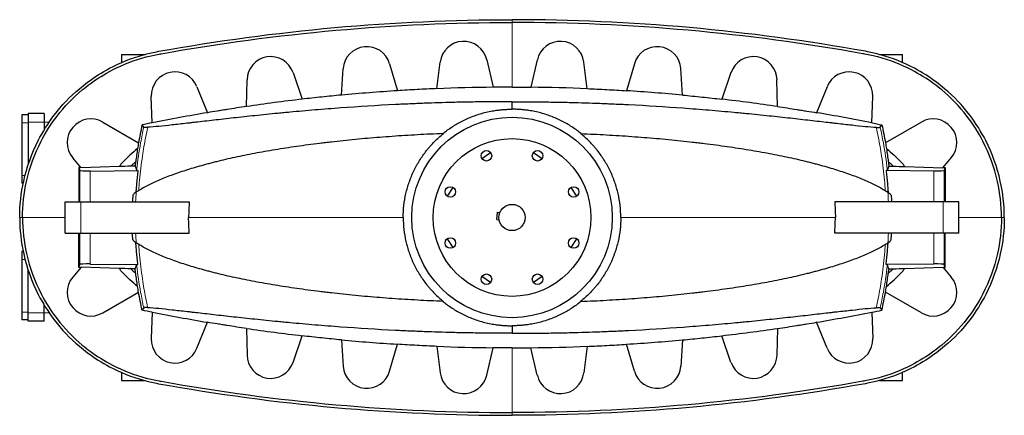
# Model space of a CAD drawing. Header units: millimetres. Extents: x 476 to 4188, y 453 to 4919.
# Tile 1 of 9: x 476 to 2348, y 453 to 1206. Entities that reach past the tile are written whole.
import ezdxf

# ---------------------------------------------------------------- set-up
doc = ezdxf.new("R2010")
doc.units = ezdxf.units.MM

msp = doc.modelspace()

# ---------------------------------------------------------------- linework, layer by layer
at = {"color": 8, "linetype": 'Continuous', "lineweight": 18}
for p, q in [((1412, 1200.3), (1412, 1205.6)), ((1412, 1077.5), (1412, 1200.3)), ((492, 1009.4), (480, 1009.4)), ((522, 1010.9), (492, 1010.9)), ((590, 919), (590, 859.4)), ((609.8, 917.8), (609.8, 859.4)), ((2214.2, 917.8), (2214.2, 859.4)), ((2233.9, 919), (2233.9, 859.4)), ((485.9, 909.4), (480, 909.4)), ((592, 799.4), (592, 859.4)), ((2232, 799.4), (2232, 859.4)), ((475.7, 829.4), (481, 829.4)), ((481, 829.4), (562, 829.4)), ((2342.9, 829.4), (2262, 829.4)), ((2348.2, 829.4), (2342.9, 829.4)), ((590, 739.7), (590, 799.4)), ((609.8, 740.9), (609.8, 799.4)), ((2214.2, 740.9), (2214.2, 799.4)), ((2233.9, 739.7), (2233.9, 799.4)), ((485.9, 749.4), (480, 749.4)), ((492, 649.4), (480, 649.4)), ((522, 647.9), (492, 647.9)), ((1412, 581.2), (1412, 458.4)), ((1412, 458.4), (1412, 453.1))]:
    msp.add_line(p, q, dxfattribs=at)
at = {"color": 7, "linetype": 'Continuous', "lineweight": 25}
for p, q in [((669.5, 1139.4), (669.5, 1124.1)), ((669.5, 1139.4), (713, 1139.4)), ((1269.1, 1074.3), (1275.3, 1124.8)), ((1363.8, 1129.5), (1375.9, 1077.1)), ((1460.1, 1129.5), (1448, 1077.1)), ((1554.8, 1074.3), (1548.6, 1124.8)), ((2110.9, 1139.4), (2154.5, 1139.4)), ((2154.5, 1124.1), (2154.5, 1139.4)), ((995.5, 1105), (1013, 1054.3)), ((1087.5, 1062.1), (1091.1, 1112.5)), ((1179.2, 1121.8), (1193.9, 1070.4)), ((1644.7, 1121.8), (1630, 1070.4)), ((1736.4, 1062.1), (1732.8, 1112.5)), ((1828.4, 1105), (1810.9, 1054.3)), ((907.1, 1040.4), (908, 1091.1)), ((1916.8, 1040.4), (1915.9, 1091.1)), ((812.7, 1078.2), (832.7, 1028.7)), ((2011.2, 1078.2), (1991.2, 1028.7)), ((727.7, 1009.3), (726, 1059.8)), ((2096.2, 1009.3), (2097.9, 1059.8)), ((492, 1024.4), (480, 1024.4)), ((480, 1024.4), (480, 1009.4)), ((522, 1026.9), (492, 1026.9)), ((492, 1026.9), (492, 1010.9)), ((522, 1026.9), (522, 1010.9)), ((480, 1009.4), (480, 909.4)), ((492, 1010.9), (492, 930.2)), ((522, 1010.9), (522, 995.2)), ((531.7, 1010.4), (522, 1010.1)), ((633.5, 1010.8), (701.8, 971.4)), ((2190.5, 1010.8), (2122.1, 971.4)), ((592.4, 923.9), (576.5, 942.9)), ((1354.7, 941.6), (1371.2, 952.9)), ((1452.7, 952.9), (1469.2, 941.6)), ((2231.5, 923.9), (2247.4, 942.9)), ((587.9, 924.6), (590, 919)), ((664.7, 926.3), (592.4, 923.9)), ((609.8, 917.8), (700.5, 918.5)), ((695.2, 927.1), (687, 926.9)), ((2214.2, 917.8), (2123.4, 918.5)), ((2128.7, 927.1), (2136.9, 926.9)), ((2159.2, 926.3), (2231.5, 923.9)), ((2236, 924.6), (2233.9, 919)), ((480, 909.4), (480, 894.4)), ((482.4, 894.4), (480, 894.4)), ((1299.7, 886.6), (1288.4, 870.1)), ((1535.5, 870.1), (1524.2, 886.6)), ((562, 799.4), (562, 859.4)), ((562, 859.4), (592, 859.4)), ((592, 859.4), (798.2, 859.4)), ((2232, 859.4), (2025.7, 859.4)), ((2262, 859.4), (2232, 859.4)), ((2262, 799.4), (2262, 859.4)), ((1382.9, 825.3), (1384.3, 839.2)), ((1382.9, 825.3), (1387.4, 824.8)), ((1384.3, 839.2), (1388.8, 838.8)), ((562, 799.4), (592, 799.4)), ((592, 799.4), (798.2, 799.4)), ((1288.4, 788.6), (1299.7, 772.1)), ((1524.2, 772.1), (1535.5, 788.6)), ((2232, 799.4), (2025.7, 799.4)), ((2262, 799.4), (2232, 799.4)), ((482.4, 764.4), (480, 764.4)), ((480, 764.4), (480, 749.4)), ((480, 749.4), (480, 649.4)), ((592.4, 734.8), (576.5, 715.8)), ((587.9, 734.1), (590, 739.7)), ((664.7, 732.4), (592.4, 734.8)), ((609.8, 740.9), (700.5, 740.2)), ((695.2, 731.6), (687, 731.8)), ((2214.2, 740.9), (2123.4, 740.2)), ((2128.7, 731.6), (2136.9, 731.8)), ((2159.2, 732.4), (2231.5, 734.8)), ((2231.5, 734.8), (2247.4, 715.8)), ((2236, 734.1), (2233.9, 739.7)), ((492, 647.9), (492, 728.6)), ((1371.2, 705.8), (1354.7, 717.1)), ((1469.2, 717.1), (1452.7, 705.8)), ((633.5, 647.9), (701.8, 687.3)), ((2190.5, 647.9), (2122.1, 687.3)), ((522, 647.9), (522, 663.5)), ((480, 649.4), (480, 634.4)), ((492, 631.9), (492, 647.9)), ((522, 648.6), (531.7, 648.3)), ((522, 631.9), (522, 647.9)), ((727.7, 649.4), (726, 598.9)), ((2096.2, 649.4), (2097.9, 598.9)), ((492, 634.4), (480, 634.4)), ((522, 631.9), (492, 631.9)), ((812.7, 580.5), (832.7, 630)), ((907.1, 618.3), (908, 567.6)), ((1916.8, 618.3), (1915.9, 567.6)), ((2011.2, 580.5), (1991.2, 630)), ((995.5, 553.7), (1013, 604.4)), ((1828.4, 553.7), (1810.9, 604.4)), ((1087.5, 596.6), (1091.1, 546.2)), ((1179.2, 537), (1193.9, 588.3)), ((1269.1, 584.4), (1275.3, 533.9)), ((1363.8, 529.2), (1375.9, 581.6)), ((1460.1, 529.2), (1448, 581.6)), ((1554.8, 584.4), (1548.6, 533.9)), ((1644.7, 537), (1630, 588.3)), ((1736.4, 596.6), (1732.8, 546.2)), ((669.5, 534.6), (669.5, 519.4)), ((2154.5, 519.4), (2154.5, 534.6)), ((669.5, 519.4), (713, 519.4)), ((2110.9, 519.4), (2154.5, 519.4))]:
    msp.add_line(p, q, dxfattribs=at)
at = {"color": 7, "linetype": 'Continuous', "lineweight": 25, "flags": 128}
for points in [[(711.6, 1001.2), (708.7, 1005.4), (708.5, 1005.6)], [(2112.3, 1001.2), (2115.2, 1005.4), (2115.4, 1005.6)], [(711.6, 657.6), (708.7, 653.3), (708.5, 653.1)], [(2112.3, 657.6), (2115.2, 653.3), (2115.4, 653.1)]]:
    msp.add_lwpolyline(points, dxfattribs=at)
at = {"color": 7, "linetype": 'Continuous', "lineweight": 25}
for centre, radius in [((1412, 829.4), 190.6), ((1412, 829.4), 150), ((1363.4, 946.7), 10), ((1460.6, 946.7), 10), ((1294.6, 878), 10), ((1529.3, 878), 10), ((1412, 829.4), 25), ((1294.6, 780.8), 10), ((1529.3, 780.8), 10), ((1363.4, 712), 10), ((1460.6, 712), 10)]:
    msp.add_circle(centre, radius, dxfattribs=at)
for centre, radius, start, end in [((1320, 1119.4), 45, 13, 173), ((1504, 1119.4), 45, 7, 167), ((1136, 1109.4), 45, 16, 176), ((1688, 1109.4), 45, 4, 164), ((953, 1090.4), 45, 19, 179), ((1871, 1090.4), 45, 1, 161), ((771, 1061.4), 45, 22, 182), ((2053, 1061.4), 45, 358, 158), ((1412, -2399.6), 3476.9, 93.5952, 95.3538), ((1412, -2399.6), 3476.9, 90.5942, 92.3549), ((1412, -2399.6), 3476.9, 87.6451, 89.4058), ((1412, -2399.6), 3476.9, 84.6462, 86.4048), ((1412, -2399.6), 3476.9, 96.5895, 98.3493), ((1412, -2399.6), 3476.9, 81.6507, 83.4105), ((611, 971.9), 45, 60, 220), ((1412, -2399.6), 3476.9, 99.5904, 101.3491), ((1412, -2399.6), 3476.9, 78.6509, 80.4096), ((2213, 971.9), 45, 320, 120), ((611, 686.9), 45, 140, 300), ((2213, 686.9), 45, 240, 40), ((1412, 4058.4), 3476.9, 258.6509, 260.4096), ((1412, 4058.4), 3476.9, 279.5904, 281.3491), ((1412, 4058.4), 3476.9, 261.6507, 263.4105), ((1412, 4058.4), 3476.9, 276.5895, 278.3493), ((771, 597.4), 45, 178, 338), ((1412, 4058.4), 3476.9, 264.6462, 266.4048), ((1412, 4058.4), 3476.9, 267.6451, 269.4058), ((1412, 4058.4), 3476.9, 270.5942, 272.3549), ((1412, 4058.4), 3476.9, 273.5952, 275.3538), ((2053, 597.4), 45, 202, 2), ((953, 568.4), 45, 181, 341), ((1871, 568.4), 45, 199, 359), ((1136, 549.4), 45, 184, 344), ((1688, 549.4), 45, 196, 356), ((1320, 539.4), 45, 187, 347), ((1504, 539.4), 45, 193, 353)]:
    msp.add_arc(centre, radius, start, end, dxfattribs=at)
for centre, major_axis, start_param, end_param in [((620, 920.1), (30, 1), 3.165491, 4.361042), ((2203.9, 920.1), (30, -1), 5.063736, 6.259287), ((620, 738.7), (30, -1), 1.922143, 3.117694), ((2203.9, 738.7), (30, 1), 0.023899, 1.219449)]:
    msp.add_ellipse(centre, major_axis=major_axis, ratio=0.068347, start_param=start_param, end_param=end_param, dxfattribs=at)
for points, knots in [([(475.7, 829.4), (475.7, 852.8), (481.3, 903.5), (498.5, 951.2), (519.6, 992.5), (542.2, 1028.5), (576.1, 1064.1), (612.5, 1093.1), (651.6, 1117.9), (688.8, 1132.7), (719.3, 1141.1), (728.8, 1143.4), (738.5, 1145.2), (961.6, 1185.5), (1186.6, 1205.6), (1412, 1205.6)], [0, 0, 0, 0, 0.062391, 0.136199, 0.136199, 0.187173, 0.249564, 0.266993, 0.311955, 0.374345, 0.374345, 0.396844, 0.400489, 0.400489, 1, 1, 1, 1]), ([(481, 829.4), (481, 852.6), (486.6, 903), (503.8, 950.3), (525, 991.2), (547.6, 1026.8), (581.5, 1061.9), (617.8, 1090.3), (656.8, 1114.6), (693.9, 1128.9), (724.4, 1136.9), (733.9, 1139), (743.5, 1140.7), (965, 1180.5), (1188.2, 1200.3), (1412, 1200.3)], [0, 0, 0, 0, 0.062391, 0.136199, 0.136199, 0.187173, 0.249564, 0.266993, 0.311955, 0.374345, 0.374345, 0.396844, 0.400489, 0.400489, 1, 1, 1, 1]), ([(2348.2, 829.4), (2348.2, 852.8), (2342.6, 903.5), (2325.4, 951.2), (2304.3, 992.5), (2281.7, 1028.5), (2247.8, 1064.1), (2211.5, 1093.1), (2172.3, 1117.9), (2135.1, 1132.7), (2104.6, 1141.1), (2095.1, 1143.4), (2085.4, 1145.2), (1862.3, 1185.5), (1637.3, 1205.6), (1412, 1205.6)], [0, 0, 0, 0, 0.062391, 0.136199, 0.136199, 0.187173, 0.249564, 0.266993, 0.311955, 0.374345, 0.374345, 0.396844, 0.400489, 0.400489, 1, 1, 1, 1]), ([(2342.9, 829.4), (2342.9, 852.6), (2337.3, 903), (2320.1, 950.3), (2298.9, 991.2), (2276.3, 1026.8), (2242.4, 1061.9), (2206.1, 1090.3), (2167.1, 1114.6), (2130, 1128.9), (2099.6, 1136.9), (2090, 1139), (2080.4, 1140.7), (1858.9, 1180.5), (1635.7, 1200.3), (1412, 1200.3)], [0, 0, 0, 0, 0.062391, 0.136199, 0.136199, 0.187173, 0.249564, 0.266993, 0.311955, 0.374345, 0.374345, 0.396844, 0.400489, 0.400489, 1, 1, 1, 1]), ([(1269.1, 1074.5), (1256.6, 1074), (1244, 1073.4), (1218.9, 1072.1), (1206.4, 1071.4), (1193.9, 1070.6)], [0, 0, 0, 0, 0.5, 0.5, 1, 1, 1, 1]), ([(1554.8, 1074.5), (1567.3, 1074), (1579.9, 1073.4), (1605, 1072.1), (1617.5, 1071.4), (1630, 1070.6)], [0, 0, 0, 0, 0.5, 0.5, 1, 1, 1, 1]), ([(1412, 1049.5), (1402.5, 1049.5), (1393.2, 1049.5), (1374.4, 1049.5), (1365.1, 1049.4), (1346.4, 1049.2), (1337.1, 1049), (1318.5, 1048.7), (1309.2, 1048.5), (1281.5, 1047.8), (1263.1, 1047.2), (1240.3, 1046.4), (1235.7, 1046.2), (1226.6, 1045.8), (1222, 1045.6), (1208.4, 1045), (1199.4, 1044.6), (1154.8, 1042.4), (1120.2, 1040.2), (1070, 1036.5), (1053.6, 1035.2), (1021.3, 1032.5), (1005.4, 1031.1), (985.9, 1029.3), (982.1, 1028.9), (974.4, 1028.2), (970.6, 1027.8), (959.3, 1026.7), (951.9, 1026), (930.1, 1023.8), (916, 1022.3), (888.9, 1019.4), (875.9, 1017.9), (850.8, 1015.1), (838.8, 1013.7), (821.5, 1011.8), (815.9, 1011.1), (809.1, 1010.3), (807.7, 1010.2), (805, 1009.9), (803.6, 1009.7), (799.6, 1009.2), (797, 1008.9), (784, 1007.5), (774.4, 1006.4), (756.3, 1004.4), (747.9, 1003.5), (732.6, 1002), (725.6, 1001.4), (719.2, 1000.9)], [0, 0, 0, 0, 0.03125, 0.03125, 0.0625, 0.0625, 0.09375, 0.09375, 0.125, 0.125, 0.1875, 0.1875, 0.203125, 0.203125, 0.21875, 0.21875, 0.25, 0.25, 0.375, 0.375, 0.4375, 0.4375, 0.5, 0.5, 0.515625, 0.515625, 0.53125, 0.53125, 0.5625, 0.5625, 0.625, 0.625, 0.6875, 0.6875, 0.75, 0.75, 0.78125, 0.78125, 0.789062, 0.789062, 0.796875, 0.796875, 0.8125, 0.8125, 0.875, 0.875, 0.9375, 0.9375, 1, 1, 1, 1]), ([(1087.5, 1062.2), (1075.1, 1061.1), (1062.7, 1059.8), (1037.8, 1057.2), (1025.3, 1055.8), (1012.9, 1054.4)], [0, 0, 0, 0, 0.5, 0.5, 1, 1, 1, 1]), ([(1412, 1049.5), (1421.4, 1049.5), (1430.8, 1049.5), (1449.5, 1049.5), (1458.9, 1049.4), (1477.5, 1049.2), (1486.8, 1049), (1505.4, 1048.7), (1514.7, 1048.5), (1542.4, 1047.8), (1560.8, 1047.2), (1583.7, 1046.4), (1588.2, 1046.2), (1597.3, 1045.8), (1601.9, 1045.6), (1615.5, 1045), (1624.5, 1044.6), (1669.1, 1042.4), (1703.7, 1040.2), (1753.9, 1036.5), (1770.3, 1035.2), (1802.7, 1032.5), (1818.5, 1031.1), (1838, 1029.3), (1841.8, 1028.9), (1849.5, 1028.2), (1853.3, 1027.8), (1864.6, 1026.7), (1872, 1026), (1893.8, 1023.8), (1907.9, 1022.3), (1935, 1019.4), (1948, 1017.9), (1973.1, 1015.1), (1985.1, 1013.7), (2002.4, 1011.8), (2008, 1011.1), (2014.8, 1010.3), (2016.2, 1010.2), (2018.9, 1009.9), (2020.3, 1009.7), (2024.3, 1009.2), (2026.9, 1008.9), (2039.9, 1007.5), (2049.6, 1006.4), (2067.6, 1004.4), (2076, 1003.5), (2091.3, 1002), (2098.4, 1001.4), (2104.7, 1000.9)], [0, 0, 0, 0, 0.03125, 0.03125, 0.0625, 0.0625, 0.09375, 0.09375, 0.125, 0.125, 0.1875, 0.1875, 0.203125, 0.203125, 0.21875, 0.21875, 0.25, 0.25, 0.375, 0.375, 0.4375, 0.4375, 0.5, 0.5, 0.515625, 0.515625, 0.53125, 0.53125, 0.5625, 0.5625, 0.625, 0.625, 0.6875, 0.6875, 0.75, 0.75, 0.78125, 0.78125, 0.789063, 0.789063, 0.796875, 0.796875, 0.8125, 0.8125, 0.875, 0.875, 0.9375, 0.9375, 1, 1, 1, 1]), ([(1736.4, 1062.2), (1748.8, 1061.1), (1761.3, 1059.8), (1786.1, 1057.2), (1798.6, 1055.8), (1811, 1054.4)], [0, 0, 0, 0, 0.5, 0.5, 1, 1, 1, 1]), ([(907.1, 1040.5), (894.7, 1038.7), (882.2, 1036.8), (866.7, 1034.3), (863.6, 1033.8), (857.4, 1032.8), (854.3, 1032.3), (845.1, 1030.8), (838.9, 1029.8), (832.7, 1028.7)], [0, 0, 0, 0, 0.5, 0.5, 0.625, 0.625, 0.75, 0.75, 1, 1, 1, 1]), ([(1280.7, 989), (1282.9, 990.8), (1287.9, 994.8), (1296, 1000.5), (1305, 1006.2), (1314.5, 1011.6), (1324.6, 1016.5), (1335.1, 1021), (1345.9, 1024.9), (1357.1, 1028.3), (1368.5, 1031), (1378.8, 1032.9), (1388, 1034.1), (1396, 1034.8), (1403.9, 1035.2), (1409.3, 1035.3), (1412, 1035.3)], [0, 0, 0, 0, 0.060541, 0.13488, 0.210012, 0.285144, 0.365583, 0.446084, 0.526523, 0.609289, 0.692121, 0.774887, 0.830996, 0.887106, 0.943553, 1, 1, 1, 1]), ([(1543.2, 989), (1541, 990.8), (1536, 994.8), (1527.9, 1000.5), (1518.9, 1006.2), (1509.4, 1011.6), (1499.3, 1016.5), (1488.8, 1021), (1478, 1024.9), (1466.8, 1028.3), (1455.4, 1031), (1445.1, 1032.9), (1435.9, 1034.1), (1428, 1034.8), (1420, 1035.2), (1414.6, 1035.3), (1412, 1035.3)], [0, 0, 0, 0, 0.060541, 0.1348799, 0.210012, 0.2851442, 0.3655832, 0.4460841, 0.5265233, 0.6092887, 0.6921212, 0.7748865, 0.8309964, 0.8871064, 0.9435532, 1, 1, 1, 1]), ([(1916.8, 1040.5), (1929.3, 1038.7), (1941.7, 1036.8), (1957.2, 1034.3), (1960.3, 1033.8), (1966.5, 1032.8), (1969.6, 1032.3), (1978.9, 1030.8), (1985, 1029.8), (1991.2, 1028.7)], [0, 0, 0, 0, 0.5, 0.5, 0.625, 0.625, 0.75, 0.75, 1, 1, 1, 1]), ([(719.2, 1000.9), (718.1, 1000.8), (717, 1000.7), (715.2, 1000.7), (714.5, 1000.7), (712.5, 1000.7), (711.8, 1000.9), (711.6, 1001.2)], [0, 0, 0, 0, 0.25, 0.25, 0.5, 0.5, 1, 1, 1, 1]), ([(2104.7, 1000.9), (2105.8, 1000.8), (2106.9, 1000.7), (2108.7, 1000.7), (2109.4, 1000.7), (2111.4, 1000.7), (2112.1, 1000.9), (2112.3, 1001.2)], [0, 0, 0, 0, 0.25, 0.25, 0.5, 0.5, 1, 1, 1, 1]), ([(1281.4, 989), (1264.9, 988.3), (1248.6, 987.5), (1216.2, 985.7), (1200.2, 984.7), (1168.5, 982.4), (1152.8, 981.2), (1121.7, 978.5), (1106.3, 977), (1083.5, 974.6), (1075.9, 973.8), (1064.6, 972.5), (1060.9, 972.1), (1053.4, 971.2), (1049.7, 970.7), (1031.2, 968.4), (1016.8, 966.5), (988.6, 962.5), (974.9, 960.3), (948, 955.9), (935, 953.6), (909.5, 948.8), (897.1, 946.3), (873.1, 941), (861.4, 938.3), (848.6, 935.2), (847.2, 934.8), (844.4, 934.1), (843, 933.7), (838.8, 932.7), (836, 931.9), (827.9, 929.8), (822.6, 928.3), (806.9, 923.9), (797, 920.8), (778.1, 914.7), (769.1, 911.5), (752.1, 905.1), (744.1, 901.8), (729, 895), (721.9, 891.6), (712, 886.4), (708.9, 884.6), (702.8, 881.1), (699.9, 879.3), (697.1, 877.5)], [0, 0, 0, 0, 0.0625, 0.0625, 0.125, 0.125, 0.1875, 0.1875, 0.25, 0.25, 0.28125, 0.28125, 0.296875, 0.296875, 0.3125, 0.3125, 0.375, 0.375, 0.4375, 0.4375, 0.5, 0.5, 0.5625, 0.5625, 0.625, 0.625, 0.632812, 0.632812, 0.640625, 0.640625, 0.65625, 0.65625, 0.6875, 0.6875, 0.75, 0.75, 0.8125, 0.8125, 0.875, 0.875, 0.9375, 0.9375, 0.96875, 0.96875, 1, 1, 1, 1]), ([(1205.2, 829.4), (1205.2, 837.1), (1205.6, 844.7), (1207.3, 859.8), (1208.6, 867.3), (1211.9, 882.1), (1214, 889.5), (1217.2, 898.5), (1217.8, 900.3), (1219.2, 903.9), (1219.9, 905.7), (1222.1, 911), (1223.6, 914.5), (1228.5, 924.8), (1232.2, 931.4), (1240.2, 944.3), (1244.6, 950.6), (1250.6, 958.1), (1251.8, 959.6), (1254.2, 962.5), (1255.5, 964), (1259.3, 968.3), (1261.9, 971.1), (1269.9, 979.2), (1275.5, 984.3), (1281.4, 989)], [0, 0, 0, 0, 0.125, 0.125, 0.25, 0.25, 0.375, 0.375, 0.40625, 0.40625, 0.4375, 0.4375, 0.5, 0.5, 0.625, 0.625, 0.75, 0.75, 0.78125, 0.78125, 0.8125, 0.8125, 0.875, 0.875, 1, 1, 1, 1]), ([(1618.7, 829.4), (1618.7, 837.1), (1618.3, 844.7), (1616.6, 859.8), (1615.3, 867.3), (1612, 882.1), (1609.9, 889.5), (1606.7, 898.5), (1606.1, 900.3), (1604.7, 903.9), (1604, 905.7), (1601.8, 911), (1600.3, 914.5), (1595.4, 924.8), (1591.7, 931.4), (1583.7, 944.3), (1579.3, 950.6), (1573.4, 958.1), (1572.1, 959.6), (1569.7, 962.5), (1568.4, 964), (1564.6, 968.3), (1562, 971.1), (1554, 979.2), (1548.4, 984.3), (1542.5, 989)], [0, 0, 0, 0, 0.125, 0.125, 0.25, 0.25, 0.375, 0.375, 0.40625, 0.40625, 0.4375, 0.4375, 0.5, 0.5, 0.625, 0.625, 0.75, 0.75, 0.78125, 0.78125, 0.8125, 0.8125, 0.875, 0.875, 1, 1, 1, 1]), ([(1542.5, 989), (1559, 988.3), (1575.3, 987.5), (1607.7, 985.7), (1623.7, 984.7), (1655.4, 982.4), (1671.2, 981.2), (1702.2, 978.5), (1717.6, 977), (1740.4, 974.6), (1748, 973.8), (1759.3, 972.5), (1763, 972.1), (1770.5, 971.2), (1774.2, 970.7), (1792.7, 968.4), (1807.1, 966.5), (1835.3, 962.5), (1849.1, 960.3), (1875.9, 955.9), (1888.9, 953.6), (1914.4, 948.8), (1926.8, 946.3), (1950.9, 941), (1962.5, 938.3), (1975.3, 935.2), (1976.7, 934.8), (1979.5, 934.1), (1980.9, 933.7), (1985.1, 932.7), (1987.9, 931.9), (1996, 929.8), (2001.4, 928.3), (2017, 923.9), (2026.9, 920.8), (2045.8, 914.7), (2054.8, 911.5), (2071.8, 905.1), (2079.8, 901.8), (2094.9, 895), (2102, 891.6), (2111.9, 886.4), (2115.1, 884.6), (2121.1, 881.1), (2124, 879.3), (2126.8, 877.5)], [0, 0, 0, 0, 0.0625, 0.0625, 0.125, 0.125, 0.1875, 0.1875, 0.25, 0.25, 0.28125, 0.28125, 0.296875, 0.296875, 0.3125, 0.3125, 0.375, 0.375, 0.4375, 0.4375, 0.5, 0.5, 0.5625, 0.5625, 0.625, 0.625, 0.632813, 0.632813, 0.640625, 0.640625, 0.65625, 0.65625, 0.6875, 0.6875, 0.75, 0.75, 0.8125, 0.8125, 0.875, 0.875, 0.9375, 0.9375, 0.96875, 0.96875, 1, 1, 1, 1]), ([(699.9, 960.3), (689.9, 952.2), (680.6, 943.6), (669.5, 932), (667, 929.2), (664.7, 926.3)], [0.12235727, 0.12235727, 0.12235727, 0.12235727, 0.16918625, 0.16918625, 0.18302765, 0.18302765, 0.18302765, 0.18302765]), ([(2124, 960.3), (2134, 952.2), (2143.3, 943.6), (2154.4, 932), (2156.9, 929.2), (2159.2, 926.3)], [0.12235727, 0.12235727, 0.12235727, 0.12235727, 0.16918625, 0.16918625, 0.18302765, 0.18302765, 0.18302765, 0.18302765]), ([(587.9, 924.6), (587.9, 913.7), (587.9, 902.9), (587.9, 881.1), (587.9, 870.2), (587.9, 859.4)], [0, 0, 0, 0, 0.5, 0.5, 1, 1, 1, 1]), ([(687, 926.9), (688, 927.9), (689.1, 929), (692.2, 931.9), (694.2, 933.8), (696.3, 935.7)], [0.13035598, 0.13035598, 0.13035598, 0.13035598, 0.13619866, 0.13619866, 0.14709113, 0.14709113, 0.14709113, 0.14709113]), ([(700.5, 918.5), (700, 914.7), (699.1, 907.1), (698, 895.6), (697.2, 885.6), (696.8, 879.4), (696.6, 877.2)], [0, 0, 0, 0, 0.2780245, 0.5560491, 0.8343826, 1, 1, 1, 1]), ([(698.1, 920), (698.2, 919.7), (698.4, 919.5), (699.2, 919), (699.8, 918.8), (700.5, 918.5)], [0, 0, 0, 0, 0.5, 0.5, 1, 1, 1, 1]), ([(2125.8, 920), (2125.7, 919.7), (2125.5, 919.5), (2124.7, 919), (2124.1, 918.8), (2123.4, 918.5)], [0, 0, 0, 0, 0.5, 0.5, 1, 1, 1, 1]), ([(2123.4, 918.5), (2123.9, 914.7), (2124.8, 907.1), (2125.9, 895.6), (2126.7, 885.6), (2127.1, 879.4), (2127.3, 877.2)], [0, 0, 0, 0, 0.2780245, 0.5560491, 0.8343826, 1, 1, 1, 1]), ([(2136.9, 926.9), (2135.9, 927.9), (2134.8, 929), (2131.7, 931.9), (2129.7, 933.8), (2127.6, 935.7)], [0.13035598, 0.13035598, 0.13035598, 0.13035598, 0.13619866, 0.13619866, 0.14709113, 0.14709113, 0.14709113, 0.14709113]), ([(2236, 924.6), (2236, 913.7), (2236, 902.9), (2236, 881.1), (2236, 870.2), (2236, 859.4)], [0, 0, 0, 0, 0.5, 0.5, 1, 1, 1, 1]), ([(697.1, 877.5), (695.7, 876.6), (694.5, 875.7), (693, 874.3), (692.5, 873.9), (691.6, 872.9), (691.2, 872.5), (690.9, 872)], [0, 0, 0, 0, 0.5, 0.5, 0.75, 0.75, 1, 1, 1, 1]), ([(2126.8, 877.5), (2128.2, 876.6), (2129.4, 875.7), (2130.9, 874.3), (2131.4, 873.9), (2132.3, 872.9), (2132.7, 872.5), (2133, 872)], [0, 0, 0, 0, 0.5, 0.5, 0.75, 0.75, 1, 1, 1, 1]), ([(475.7, 829.4), (475.7, 805.9), (481.3, 755.2), (498.5, 707.5), (519.6, 666.2), (542.2, 630.2), (576.1, 594.6), (612.5, 565.6), (651.6, 540.9), (688.8, 526), (719.3, 517.6), (728.8, 515.3), (738.5, 513.5), (961.6, 473.2), (1186.6, 453.1), (1412, 453.1)], [0, 0, 0, 0, 0.062391, 0.136199, 0.136199, 0.187173, 0.249564, 0.266993, 0.311955, 0.374345, 0.374345, 0.396844, 0.400489, 0.400489, 1, 1, 1, 1]), ([(481, 829.4), (481, 806.1), (486.6, 755.7), (503.8, 708.4), (525, 667.6), (547.6, 632), (581.5, 596.8), (617.8, 568.4), (656.8, 544.2), (693.9, 529.8), (724.4, 521.8), (733.9, 519.7), (743.5, 518), (965, 478.3), (1188.2, 458.4), (1412, 458.4)], [0, 0, 0, 0, 0.062391, 0.136199, 0.136199, 0.187173, 0.249564, 0.266993, 0.311955, 0.374345, 0.374345, 0.396844, 0.400489, 0.400489, 1, 1, 1, 1]), ([(1205.2, 829.4), (1205.2, 821.7), (1205.6, 814), (1207.3, 798.9), (1208.6, 791.4), (1211.9, 776.6), (1214, 769.3), (1217.2, 760.2), (1217.8, 758.4), (1219.2, 754.8), (1219.9, 753), (1222.1, 747.7), (1223.6, 744.2), (1228.5, 733.9), (1232.2, 727.3), (1240.2, 714.4), (1244.6, 708.1), (1250.6, 700.6), (1251.8, 699.1), (1254.2, 696.2), (1255.5, 694.7), (1259.3, 690.4), (1261.9, 687.6), (1269.9, 679.5), (1275.5, 674.5), (1281.4, 669.7)], [0, 0, 0, 0, 0.125, 0.125, 0.25, 0.25, 0.375, 0.375, 0.40625, 0.40625, 0.4375, 0.4375, 0.5, 0.5, 0.625, 0.625, 0.75, 0.75, 0.78125, 0.78125, 0.8125, 0.8125, 0.875, 0.875, 1, 1, 1, 1]), ([(2342.9, 829.4), (2342.9, 806.1), (2337.3, 755.7), (2320.1, 708.4), (2298.9, 667.6), (2276.3, 632), (2242.4, 596.8), (2206.1, 568.4), (2167.1, 544.2), (2130, 529.8), (2099.6, 521.8), (2090, 519.7), (2080.4, 518), (1858.9, 478.3), (1635.7, 458.4), (1412, 458.4)], [0, 0, 0, 0, 0.062391, 0.136199, 0.136199, 0.187173, 0.249564, 0.266993, 0.311955, 0.374345, 0.374345, 0.396844, 0.400489, 0.400489, 1, 1, 1, 1]), ([(2348.2, 829.4), (2348.2, 805.9), (2342.6, 755.2), (2325.4, 707.5), (2304.3, 666.2), (2281.7, 630.2), (2247.8, 594.6), (2211.5, 565.6), (2172.3, 540.9), (2135.1, 526), (2104.6, 517.6), (2095.1, 515.3), (2085.4, 513.5), (1862.3, 473.2), (1637.3, 453.1), (1412, 453.1)], [0, 0, 0, 0, 0.062391, 0.136199, 0.136199, 0.187173, 0.249564, 0.266993, 0.311955, 0.374345, 0.374345, 0.396844, 0.400489, 0.400489, 1, 1, 1, 1]), ([(1618.7, 829.4), (1618.7, 821.7), (1618.3, 814), (1616.6, 798.9), (1615.3, 791.4), (1612, 776.6), (1609.9, 769.3), (1606.7, 760.2), (1606.1, 758.4), (1604.7, 754.8), (1604, 753), (1601.8, 747.7), (1600.3, 744.2), (1595.4, 733.9), (1591.7, 727.3), (1583.7, 714.4), (1579.3, 708.1), (1573.4, 700.6), (1572.1, 699.1), (1569.7, 696.2), (1568.4, 694.7), (1564.6, 690.4), (1562, 687.6), (1554, 679.5), (1548.4, 674.5), (1542.5, 669.7)], [0, 0, 0, 0, 0.125, 0.125, 0.25, 0.25, 0.375, 0.375, 0.40625, 0.40625, 0.4375, 0.4375, 0.5, 0.5, 0.625, 0.625, 0.75, 0.75, 0.78125, 0.78125, 0.8125, 0.8125, 0.875, 0.875, 1, 1, 1, 1]), ([(587.9, 734.1), (587.9, 745), (587.9, 755.8), (587.9, 777.6), (587.9, 788.5), (587.9, 799.4)], [0, 0, 0, 0, 0.5, 0.5, 1, 1, 1, 1]), ([(697.1, 781.2), (695.7, 782.1), (694.5, 783), (693, 784.4), (692.5, 784.8), (691.6, 785.8), (691.2, 786.2), (690.9, 786.7)], [0, 0, 0, 0, 0.5, 0.5, 0.75, 0.75, 1, 1, 1, 1]), ([(2126.8, 781.2), (2128.2, 782.1), (2129.4, 783), (2130.9, 784.4), (2131.4, 784.8), (2132.3, 785.8), (2132.7, 786.2), (2133, 786.7)], [0, 0, 0, 0, 0.5, 0.5, 0.75, 0.75, 1, 1, 1, 1]), ([(2236, 734.1), (2236, 745), (2236, 755.8), (2236, 777.6), (2236, 788.5), (2236, 799.4)], [0, 0, 0, 0, 0.5, 0.5, 1, 1, 1, 1]), ([(700.5, 740.2), (700, 744), (699.1, 751.6), (698, 763.2), (697.2, 773.1), (696.8, 779.3), (696.6, 781.6)], [0, 0, 0, 0, 0.278024, 0.556049, 0.834383, 1, 1, 1, 1]), ([(1281.4, 669.7), (1264.9, 670.4), (1248.6, 671.2), (1216.2, 673), (1200.2, 674), (1168.5, 676.3), (1152.8, 677.5), (1121.7, 680.2), (1106.3, 681.7), (1083.5, 684.1), (1075.9, 684.9), (1064.6, 686.2), (1060.9, 686.7), (1053.4, 687.5), (1049.7, 688), (1031.2, 690.3), (1016.8, 692.2), (988.6, 696.2), (974.9, 698.4), (948, 702.8), (935, 705.1), (909.5, 709.9), (897.1, 712.5), (873.1, 717.7), (861.4, 720.4), (848.6, 723.6), (847.2, 723.9), (844.4, 724.6), (843, 725), (838.8, 726), (836, 726.8), (827.9, 728.9), (822.6, 730.4), (806.9, 734.8), (797, 737.9), (778.1, 744.1), (769.1, 747.2), (752.1, 753.7), (744.1, 757), (729, 763.7), (721.9, 767.1), (712, 772.3), (708.9, 774.1), (702.8, 777.6), (699.9, 779.4), (697.1, 781.2)], [0, 0, 0, 0, 0.0625, 0.0625, 0.125, 0.125, 0.1875, 0.1875, 0.25, 0.25, 0.28125, 0.28125, 0.296875, 0.296875, 0.3125, 0.3125, 0.375, 0.375, 0.4375, 0.4375, 0.5, 0.5, 0.5625, 0.5625, 0.625, 0.625, 0.632812, 0.632812, 0.640625, 0.640625, 0.65625, 0.65625, 0.6875, 0.6875, 0.75, 0.75, 0.8125, 0.8125, 0.875, 0.875, 0.9375, 0.9375, 0.96875, 0.96875, 1, 1, 1, 1]), ([(1542.5, 669.7), (1559, 670.4), (1575.3, 671.2), (1607.7, 673), (1623.7, 674), (1655.4, 676.3), (1671.2, 677.5), (1702.2, 680.2), (1717.6, 681.7), (1740.4, 684.1), (1748, 684.9), (1759.3, 686.2), (1763, 686.7), (1770.5, 687.5), (1774.2, 688), (1792.7, 690.3), (1807.1, 692.2), (1835.3, 696.2), (1849.1, 698.4), (1875.9, 702.8), (1888.9, 705.1), (1914.4, 709.9), (1926.8, 712.5), (1950.9, 717.7), (1962.5, 720.4), (1975.3, 723.6), (1976.7, 723.9), (1979.5, 724.6), (1980.9, 725), (1985.1, 726), (1987.9, 726.8), (1996, 728.9), (2001.4, 730.4), (2017, 734.8), (2026.9, 737.9), (2045.8, 744.1), (2054.8, 747.2), (2071.8, 753.7), (2079.8, 757), (2094.9, 763.7), (2102, 767.1), (2111.9, 772.3), (2115.1, 774.1), (2121.1, 777.6), (2124, 779.4), (2126.8, 781.2)], [0, 0, 0, 0, 0.0625, 0.0625, 0.125, 0.125, 0.1875, 0.1875, 0.25, 0.25, 0.28125, 0.28125, 0.296875, 0.296875, 0.3125, 0.3125, 0.375, 0.375, 0.4375, 0.4375, 0.5, 0.5, 0.5625, 0.5625, 0.625, 0.625, 0.632812, 0.632812, 0.640625, 0.640625, 0.65625, 0.65625, 0.6875, 0.6875, 0.75, 0.75, 0.8125, 0.8125, 0.875, 0.875, 0.9375, 0.9375, 0.96875, 0.96875, 1, 1, 1, 1]), ([(2123.4, 740.2), (2123.9, 744), (2124.8, 751.6), (2125.9, 763.2), (2126.7, 773.1), (2127.1, 779.3), (2127.3, 781.6)], [0, 0, 0, 0, 0.278024, 0.556049, 0.834383, 1, 1, 1, 1]), ([(699.9, 698.4), (689.9, 706.5), (680.6, 715.1), (669.5, 726.7), (667, 729.5), (664.7, 732.4)], [0.12235727, 0.12235727, 0.12235727, 0.12235727, 0.16918625, 0.16918625, 0.18302765, 0.18302765, 0.18302765, 0.18302765]), ([(687, 731.8), (688, 730.8), (689.1, 729.7), (692.2, 726.8), (694.2, 724.9), (696.3, 723)], [0.13035598, 0.13035598, 0.13035598, 0.13035598, 0.13619866, 0.13619866, 0.14709113, 0.14709113, 0.14709113, 0.14709113]), ([(698.1, 738.7), (698.2, 739), (698.4, 739.2), (699.2, 739.7), (699.8, 739.9), (700.5, 740.2)], [0, 0, 0, 0, 0.5, 0.5, 1, 1, 1, 1]), ([(2125.8, 738.7), (2125.7, 739), (2125.5, 739.2), (2124.7, 739.7), (2124.1, 739.9), (2123.4, 740.2)], [0, 0, 0, 0, 0.5, 0.5, 1, 1, 1, 1]), ([(2124, 698.4), (2134, 706.5), (2143.3, 715.1), (2154.4, 726.7), (2156.9, 729.5), (2159.2, 732.4)], [0.12235727, 0.12235727, 0.12235727, 0.12235727, 0.16918625, 0.16918625, 0.18302765, 0.18302765, 0.18302765, 0.18302765]), ([(2136.9, 731.8), (2135.9, 730.8), (2134.8, 729.7), (2131.7, 726.8), (2129.7, 724.9), (2127.6, 723)], [0.13035598, 0.13035598, 0.13035598, 0.13035598, 0.13619866, 0.13619866, 0.14709113, 0.14709113, 0.14709113, 0.14709113]), ([(719.2, 657.8), (718.1, 657.9), (717, 658), (715.2, 658), (714.5, 658.1), (712.5, 658), (711.8, 657.8), (711.6, 657.6)], [0, 0, 0, 0, 0.25, 0.25, 0.5, 0.5, 1, 1, 1, 1]), ([(1412, 609.2), (1402.5, 609.2), (1393.2, 609.2), (1374.4, 609.3), (1365.1, 609.3), (1346.4, 609.5), (1337.1, 609.7), (1318.5, 610), (1309.2, 610.2), (1281.5, 610.9), (1263.1, 611.5), (1240.3, 612.3), (1235.7, 612.5), (1226.6, 612.9), (1222, 613.1), (1208.4, 613.7), (1199.4, 614.1), (1154.8, 616.4), (1120.2, 618.5), (1070, 622.2), (1053.6, 623.5), (1021.3, 626.2), (1005.4, 627.6), (985.9, 629.5), (982.1, 629.8), (974.4, 630.5), (970.6, 630.9), (959.3, 632), (951.9, 632.7), (930.1, 635), (916, 636.4), (888.9, 639.3), (875.9, 640.8), (850.8, 643.6), (838.8, 645), (821.5, 647), (815.9, 647.6), (809.1, 648.4), (807.7, 648.5), (805, 648.9), (803.6, 649), (799.6, 649.5), (797, 649.8), (784, 651.2), (774.4, 652.3), (756.3, 654.3), (747.9, 655.2), (732.6, 656.7), (725.6, 657.3), (719.2, 657.8)], [0, 0, 0, 0, 0.03125, 0.03125, 0.0625, 0.0625, 0.09375, 0.09375, 0.125, 0.125, 0.1875, 0.1875, 0.203125, 0.203125, 0.21875, 0.21875, 0.25, 0.25, 0.375, 0.375, 0.4375, 0.4375, 0.5, 0.5, 0.515625, 0.515625, 0.53125, 0.53125, 0.5625, 0.5625, 0.625, 0.625, 0.6875, 0.6875, 0.75, 0.75, 0.78125, 0.78125, 0.789062, 0.789062, 0.796875, 0.796875, 0.8125, 0.8125, 0.875, 0.875, 0.9375, 0.9375, 1, 1, 1, 1]), ([(1280.7, 669.7), (1282.9, 667.9), (1287.9, 663.9), (1296, 658.2), (1305, 652.5), (1314.5, 647.1), (1324.6, 642.2), (1335.1, 637.7), (1345.9, 633.8), (1357.1, 630.4), (1368.5, 627.7), (1378.8, 625.8), (1388, 624.6), (1396, 623.9), (1403.9, 623.5), (1409.3, 623.4), (1412, 623.4)], [0, 0, 0, 0, 0.060541, 0.13488, 0.210012, 0.285144, 0.365583, 0.446084, 0.526523, 0.609289, 0.692121, 0.774887, 0.830996, 0.887106, 0.943553, 1, 1, 1, 1]), ([(1543.2, 669.7), (1541, 667.9), (1536, 663.9), (1527.9, 658.2), (1518.9, 652.5), (1509.4, 647.1), (1499.3, 642.2), (1488.8, 637.7), (1478, 633.8), (1466.8, 630.4), (1455.4, 627.7), (1445.1, 625.8), (1435.9, 624.6), (1428, 623.9), (1420, 623.5), (1414.6, 623.4), (1412, 623.4)], [0, 0, 0, 0, 0.060541, 0.13488, 0.210012, 0.285144, 0.365583, 0.446084, 0.526523, 0.609289, 0.692121, 0.774887, 0.830996, 0.887106, 0.943553, 1, 1, 1, 1]), ([(1412, 609.2), (1421.4, 609.2), (1430.8, 609.2), (1449.5, 609.3), (1458.9, 609.3), (1477.5, 609.5), (1486.8, 609.7), (1505.4, 610), (1514.7, 610.2), (1542.4, 610.9), (1560.8, 611.5), (1583.7, 612.3), (1588.2, 612.5), (1597.3, 612.9), (1601.9, 613.1), (1615.5, 613.7), (1624.5, 614.1), (1669.1, 616.4), (1703.7, 618.5), (1753.9, 622.2), (1770.3, 623.5), (1802.7, 626.2), (1818.5, 627.6), (1838, 629.5), (1841.8, 629.8), (1849.5, 630.5), (1853.3, 630.9), (1864.6, 632), (1872, 632.7), (1893.8, 635), (1907.9, 636.4), (1935, 639.3), (1948, 640.8), (1973.1, 643.6), (1985.1, 645), (2002.4, 647), (2008, 647.6), (2014.8, 648.4), (2016.2, 648.5), (2018.9, 648.9), (2020.3, 649), (2024.3, 649.5), (2026.9, 649.8), (2039.9, 651.2), (2049.6, 652.3), (2067.6, 654.3), (2076, 655.2), (2091.3, 656.7), (2098.4, 657.3), (2104.7, 657.8)], [0, 0, 0, 0, 0.03125, 0.03125, 0.0625, 0.0625, 0.09375, 0.09375, 0.125, 0.125, 0.1875, 0.1875, 0.203125, 0.203125, 0.21875, 0.21875, 0.25, 0.25, 0.375, 0.375, 0.4375, 0.4375, 0.5, 0.5, 0.515625, 0.515625, 0.53125, 0.53125, 0.5625, 0.5625, 0.625, 0.625, 0.6875, 0.6875, 0.75, 0.75, 0.78125, 0.78125, 0.789062, 0.789062, 0.796875, 0.796875, 0.8125, 0.8125, 0.875, 0.875, 0.9375, 0.9375, 1, 1, 1, 1]), ([(2104.7, 657.8), (2105.8, 657.9), (2106.9, 658), (2108.7, 658), (2109.4, 658.1), (2111.4, 658), (2112.1, 657.8), (2112.3, 657.6)], [0, 0, 0, 0, 0.25, 0.25, 0.5, 0.5, 1, 1, 1, 1]), ([(907.1, 618.2), (894.7, 620.1), (882.2, 621.9), (866.7, 624.4), (863.6, 624.9), (857.4, 625.9), (854.3, 626.4), (845.1, 627.9), (838.9, 628.9), (832.7, 630)], [0, 0, 0, 0, 0.5, 0.5, 0.625, 0.625, 0.75, 0.75, 1, 1, 1, 1]), ([(1916.8, 618.2), (1929.3, 620.1), (1941.7, 621.9), (1957.2, 624.4), (1960.3, 624.9), (1966.5, 625.9), (1969.6, 626.4), (1978.9, 627.9), (1985, 628.9), (1991.2, 630)], [0, 0, 0, 0, 0.5, 0.5, 0.625, 0.625, 0.75, 0.75, 1, 1, 1, 1]), ([(1087.5, 596.5), (1075.1, 597.6), (1062.7, 598.9), (1037.8, 601.5), (1025.3, 602.9), (1012.9, 604.3)], [0, 0, 0, 0, 0.5, 0.5, 1, 1, 1, 1]), ([(1736.4, 596.5), (1748.8, 597.6), (1761.3, 598.9), (1786.1, 601.5), (1798.6, 602.9), (1811, 604.3)], [0, 0, 0, 0, 0.5, 0.5, 1, 1, 1, 1]), ([(1269.1, 584.2), (1256.6, 584.7), (1244, 585.3), (1218.9, 586.6), (1206.4, 587.3), (1193.9, 588.1)], [0, 0, 0, 0, 0.5, 0.5, 1, 1, 1, 1]), ([(1554.8, 584.2), (1567.3, 584.7), (1579.9, 585.3), (1605, 586.6), (1617.5, 587.3), (1630, 588.1)], [0, 0, 0, 0, 0.5, 0.5, 1, 1, 1, 1])]:
    msp.add_open_spline(points, degree=3, knots=knots, dxfattribs=at)
for points in [[(1412, 1077.5), (1399.9, 1077.5), (1387.9, 1077.4), (1375.8, 1077.3)], [(1412, 1077.5), (1424, 1077.5), (1436, 1077.4), (1448.1, 1077.3)], [(1412, 1035.3), (1412, 1040), (1412, 1044.8), (1412, 1049.5)], [(708.5, 1005.6), (706, 994.3), (703.7, 982.9), (701.7, 971.4)], [(727.7, 1009.5), (721.3, 1008.2), (714.9, 1006.9), (708.5, 1005.6)], [(2096.2, 1009.5), (2102.6, 1008.2), (2109, 1006.9), (2115.4, 1005.6)], [(2115.4, 1005.6), (2117.9, 994.3), (2120.2, 982.9), (2122.2, 971.4)], [(699.9, 960.3), (698.5, 952.1), (697.4, 943.9), (696.3, 935.7)], [(701.8, 971.4), (701.1, 967.7), (700.5, 964), (699.9, 960.3)], [(2122.1, 971.4), (2122.8, 967.7), (2123.4, 964), (2124, 960.3)], [(2124, 960.3), (2125.4, 952.1), (2126.6, 943.9), (2127.6, 935.7)], [(591.8, 924.7), (590.5, 924.7), (589.2, 924.6), (587.9, 924.6)], [(687, 926.9), (679.6, 926.7), (672.1, 926.5), (664.7, 926.3)], [(696.3, 935.7), (695.9, 932.8), (695.5, 930), (695.2, 927.1)], [(695.2, 927.1), (696.1, 924.8), (697.1, 922.4), (698.1, 920)], [(2128.7, 927.1), (2127.8, 924.8), (2126.8, 922.4), (2125.8, 920)], [(2127.6, 935.7), (2128, 932.8), (2128.4, 930), (2128.7, 927.1)], [(2136.9, 926.9), (2144.3, 926.7), (2151.8, 926.5), (2159.2, 926.3)], [(2232.1, 924.7), (2233.4, 924.7), (2234.7, 924.6), (2236, 924.6)], [(690.9, 872), (690.6, 867.8), (690.4, 863.6), (690.3, 859.4)], [(2133, 872), (2133.3, 867.8), (2133.5, 863.6), (2133.6, 859.4)], [(798.2, 859.4), (797.4, 849.4), (797, 839.4), (797, 829.4)], [(2025.7, 859.4), (2026.5, 849.4), (2026.9, 839.4), (2026.9, 829.4)], [(798.2, 799.4), (797.4, 809.3), (797, 819.3), (797, 829.4)], [(2025.7, 799.4), (2026.5, 809.3), (2026.9, 819.3), (2026.9, 829.4)], [(690.9, 786.7), (690.6, 790.9), (690.4, 795.1), (690.3, 799.4)], [(2133, 786.7), (2133.3, 790.9), (2133.5, 795.1), (2133.6, 799.4)], [(591.8, 734), (590.5, 734.1), (589.2, 734.1), (587.9, 734.1)], [(687, 731.8), (679.6, 732), (672.1, 732.2), (664.7, 732.4)], [(695.2, 731.6), (696.1, 734), (697.1, 736.3), (698.1, 738.7)], [(696.3, 723), (695.9, 725.9), (695.5, 728.7), (695.2, 731.6)], [(2128.7, 731.6), (2127.8, 734), (2126.8, 736.3), (2125.8, 738.7)], [(2127.6, 723), (2128, 725.9), (2128.4, 728.7), (2128.7, 731.6)], [(2136.9, 731.8), (2144.3, 732), (2151.8, 732.2), (2159.2, 732.4)], [(2232.1, 734), (2233.4, 734.1), (2234.7, 734.1), (2236, 734.1)], [(699.9, 698.4), (698.5, 706.6), (697.4, 714.8), (696.3, 723)], [(2124, 698.4), (2125.4, 706.6), (2126.6, 714.8), (2127.6, 723)], [(701.8, 687.3), (701.1, 691), (700.5, 694.7), (699.9, 698.4)], [(2122.1, 687.3), (2122.8, 691), (2123.4, 694.7), (2124, 698.4)], [(708.5, 653.1), (706, 664.4), (703.7, 675.9), (701.7, 687.3)], [(2115.4, 653.1), (2117.9, 664.4), (2120.2, 675.9), (2122.2, 687.3)], [(727.7, 649.2), (721.3, 650.5), (714.9, 651.8), (708.5, 653.1)], [(2096.2, 649.2), (2102.6, 650.5), (2109, 651.8), (2115.4, 653.1)], [(1412, 623.4), (1412, 618.7), (1412, 613.9), (1412, 609.2)], [(1412, 581.2), (1399.9, 581.2), (1387.9, 581.3), (1375.8, 581.4)], [(1412, 581.2), (1424, 581.2), (1436, 581.3), (1448.1, 581.4)]]:
    msp.add_open_spline(points, degree=3, dxfattribs=at)
at = {"color": 8, "linetype": 'Continuous', "lineweight": 18}
for points, knots in [([(698.1, 920), (700, 937.2), (702.6, 954.5), (707.5, 981.6), (709.5, 991.4), (711.6, 1001.2)], [0.097419, 0.097419, 0.097419, 0.097419, 0.14172828, 0.14172828, 0.1668561, 0.1668561, 0.1668561, 0.1668561]), ([(702.1, 880.6), (702.6, 887.1), (703.5, 901.3), (705.9, 923.2), (708.8, 944.7), (712, 964.5), (715.3, 982.7), (717.9, 994.8), (719.2, 1000.9)], [0, 0, 0, 0, 0.160894, 0.351644, 0.543517, 0.695046, 0.847227, 1, 1, 1, 1]), ([(2121.8, 880.6), (2121.4, 887.1), (2120.4, 901.3), (2118, 923.2), (2115.2, 944.7), (2111.9, 964.5), (2108.6, 982.7), (2106, 994.8), (2104.7, 1000.9)], [0, 0, 0, 0, 0.160894, 0.351644, 0.543517, 0.695046, 0.847227, 1, 1, 1, 1]), ([(2125.8, 920), (2123.9, 937.2), (2121.3, 954.5), (2116.4, 981.6), (2114.4, 991.4), (2112.3, 1001.2)], [0.097419, 0.097419, 0.097419, 0.097419, 0.14172828, 0.14172828, 0.1668561, 0.1668561, 0.1668561, 0.1668561]), ([(1205.2, 829.4), (1185.5, 829.4), (1165.8, 829.4), (1126.7, 829.4), (1107.4, 829.4), (1069.2, 829.4), (1050.4, 829.4), (1013.6, 829.4), (995.6, 829.4), (960.5, 829.4), (943.5, 829.4), (910.6, 829.4), (894.7, 829.4), (864.4, 829.4), (849.8, 829.4), (822.3, 829.4), (809.3, 829.4), (797, 829.4)], [0, 0, 0, 0, 0.125, 0.125, 0.25, 0.25, 0.375, 0.375, 0.5, 0.5, 0.625, 0.625, 0.75, 0.75, 0.875, 0.875, 1, 1, 1, 1]), ([(1618.7, 829.4), (1638.5, 829.4), (1658.1, 829.4), (1697.2, 829.4), (1716.5, 829.4), (1754.7, 829.4), (1773.5, 829.4), (1810.3, 829.4), (1828.4, 829.4), (1863.4, 829.4), (1880.4, 829.4), (1913.3, 829.4), (1929.2, 829.4), (1959.6, 829.4), (1974.1, 829.4), (2001.6, 829.4), (2014.6, 829.4), (2026.9, 829.4)], [0, 0, 0, 0, 0.125, 0.125, 0.25, 0.25, 0.375, 0.375, 0.5, 0.5, 0.625, 0.625, 0.75, 0.75, 0.875, 0.875, 1, 1, 1, 1]), ([(702.1, 778.1), (702.6, 771.6), (703.5, 757.4), (705.9, 735.5), (708.8, 714), (712, 694.2), (715.3, 676), (717.9, 663.9), (719.2, 657.8)], [0, 0, 0, 0, 0.1608939, 0.351644, 0.5435171, 0.6950461, 0.8472274, 1, 1, 1, 1]), ([(2121.8, 778.1), (2121.4, 771.6), (2120.4, 757.4), (2118, 735.5), (2115.2, 714), (2111.9, 694.2), (2108.6, 676), (2106, 663.9), (2104.7, 657.8)], [0, 0, 0, 0, 0.160894, 0.351644, 0.543517, 0.695046, 0.847227, 1, 1, 1, 1]), ([(698.1, 738.7), (700, 721.5), (702.6, 704.2), (707.5, 677.1), (709.5, 667.3), (711.6, 657.6)], [0.097419, 0.097419, 0.097419, 0.097419, 0.14172828, 0.14172828, 0.1668561, 0.1668561, 0.1668561, 0.1668561]), ([(2125.8, 738.7), (2123.9, 721.5), (2121.3, 704.2), (2116.4, 677.1), (2114.4, 667.3), (2112.3, 657.6)], [0.097419, 0.097419, 0.097419, 0.097419, 0.14172828, 0.14172828, 0.1668561, 0.1668561, 0.1668561, 0.1668561])]:
    msp.add_open_spline(points, degree=3, knots=knots, dxfattribs=at)
for points in [[(696.2, 859.4), (696.5, 865.4), (696.8, 871.4), (697.1, 877.5)], [(2127.7, 859.4), (2127.5, 865.4), (2127.2, 871.4), (2126.8, 877.5)], [(696.2, 799.4), (696.5, 793.3), (696.8, 787.3), (697.1, 781.2)], [(2127.7, 799.4), (2127.5, 793.3), (2127.2, 787.3), (2126.8, 781.2)]]:
    msp.add_open_spline(points, degree=3, dxfattribs=at)

doc.saveas('drawing.dxf')
